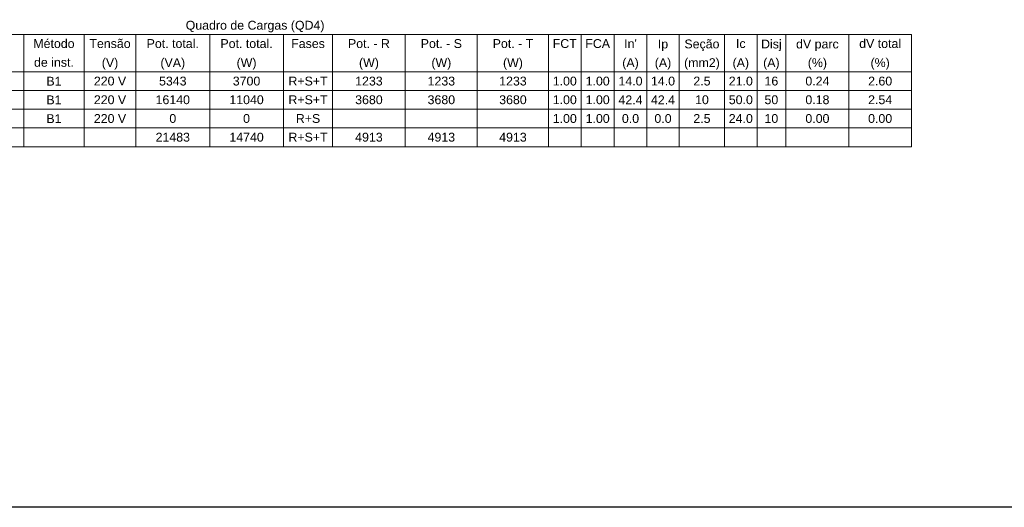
# Model space of a CAD drawing. Header units: millimetres. Extents: x 55082 to 85113, y -5867 to -946.
# Tile 40 of 77: x 67495 to 68719, y -5866 to -5260. Entities that reach past the tile are written whole.
import ezdxf

# ---------------------------------------------------------------- set-up
doc = ezdxf.new("R2010")
doc.units = ezdxf.units.MM
doc.header["$MEASUREMENT"] = 0
doc.layers.add('DI-Tabelas', color=7, linetype='Continuous', lineweight=5)
doc.layers.add('M-6', color=6, linetype='Continuous')
doc.styles.add('Arial', font='arial.ttf')

msp = doc.modelspace()

# ---------------------------------------------------------------- linework, layer by layer
at = {"layer": 'DI-Tabelas'}
for p, q in [((68603.4, -5278.5), (66972, -5278.5)), ((67500.3, -5278.5), (67500.3, -5301.8)), ((67575.1, -5278.5), (67575.1, -5301.8)), ((67639.6, -5278.5), (67639.6, -5301.8)), ((67731.3, -5278.5), (67731.3, -5301.8)), ((67823, -5278.5), (67823, -5301.8)), ((67884, -5278.5), (67884, -5301.8)), ((67974.4, -5278.5), (67974.4, -5301.8)), ((68063.9, -5278.5), (68063.9, -5301.8)), ((68152.4, -5278.5), (68152.4, -5301.8)), ((68192.8, -5278.5), (68192.8, -5301.8)), ((68234.1, -5278.5), (68234.1, -5301.8)), ((68274.5, -5278.5), (68274.5, -5301.8)), ((68314.9, -5278.5), (68314.9, -5301.8)), ((68371.2, -5278.5), (68371.2, -5301.8)), ((68411.6, -5278.5), (68411.6, -5301.8)), ((68447.3, -5278.5), (68447.3, -5301.8)), ((68525.8, -5278.5), (68525.8, -5301.8)), ((68603.4, -5278.5), (68603.4, -5301.8)), ((67500.3, -5301.8), (67500.3, -5325)), ((67575.1, -5301.8), (67575.1, -5325)), ((67639.6, -5301.8), (67639.6, -5325)), ((67731.3, -5301.8), (67731.3, -5325)), ((67823, -5301.8), (67823, -5325)), ((67884, -5301.8), (67884, -5325)), ((67974.4, -5301.8), (67974.4, -5325)), ((68063.9, -5301.8), (68063.9, -5325)), ((68152.4, -5301.8), (68152.4, -5325)), ((68192.8, -5301.8), (68192.8, -5325)), ((68234.1, -5301.8), (68234.1, -5325)), ((68274.5, -5301.8), (68274.5, -5325)), ((68314.9, -5301.8), (68314.9, -5325)), ((68371.2, -5301.8), (68371.2, -5325)), ((68411.6, -5301.8), (68411.6, -5325)), ((68447.3, -5301.8), (68447.3, -5325)), ((68525.8, -5301.8), (68525.8, -5325)), ((68603.4, -5301.8), (68603.4, -5325)), ((67500.3, -5325), (67421.4, -5325)), ((67421.4, -5325), (67500.3, -5325)), ((67575.1, -5325), (67500.3, -5325)), ((67500.3, -5325), (67500.3, -5348.3)), ((67500.3, -5325), (67575.1, -5325)), ((67639.6, -5325), (67575.1, -5325)), ((67575.1, -5325), (67575.1, -5348.3)), ((67575.1, -5325), (67639.6, -5325)), ((67731.3, -5325), (67639.6, -5325)), ((67639.6, -5325), (67639.6, -5348.3)), ((67639.6, -5325), (67731.3, -5325)), ((67823, -5325), (67731.3, -5325)), ((67731.3, -5325), (67731.3, -5348.3)), ((67731.3, -5325), (67823, -5325)), ((67884, -5325), (67823, -5325)), ((67823, -5325), (67823, -5348.3)), ((67823, -5325), (67884, -5325)), ((67974.4, -5325), (67884, -5325)), ((67884, -5325), (67884, -5348.3)), ((67884, -5325), (67974.4, -5325)), ((68063.9, -5325), (67974.4, -5325)), ((67974.4, -5325), (67974.4, -5348.3)), ((67974.4, -5325), (68063.9, -5325)), ((68152.4, -5325), (68063.9, -5325)), ((68063.9, -5325), (68063.9, -5348.3)), ((68063.9, -5325), (68152.4, -5325)), ((68192.8, -5325), (68152.4, -5325)), ((68152.4, -5325), (68152.4, -5348.3)), ((68152.4, -5325), (68192.8, -5325)), ((68234.1, -5325), (68192.8, -5325)), ((68192.8, -5325), (68192.8, -5348.3)), ((68192.8, -5325), (68234.1, -5325)), ((68274.5, -5325), (68234.1, -5325)), ((68234.1, -5325), (68234.1, -5348.3)), ((68234.1, -5325), (68274.5, -5325)), ((68314.9, -5325), (68274.5, -5325)), ((68274.5, -5325), (68274.5, -5348.3)), ((68274.5, -5325), (68314.9, -5325)), ((68371.2, -5325), (68314.9, -5325)), ((68314.9, -5325), (68314.9, -5348.3)), ((68314.9, -5325), (68371.2, -5325)), ((68411.6, -5325), (68371.2, -5325)), ((68371.2, -5325), (68371.2, -5348.3)), ((68371.2, -5325), (68411.6, -5325)), ((68447.3, -5325), (68411.6, -5325)), ((68411.6, -5325), (68411.6, -5348.3)), ((68411.6, -5325), (68447.3, -5325)), ((68525.8, -5325), (68447.3, -5325)), ((68447.3, -5325), (68447.3, -5348.3)), ((68447.3, -5325), (68525.8, -5325)), ((68603.4, -5325), (68525.8, -5325)), ((68525.8, -5325), (68525.8, -5348.3)), ((68525.8, -5325), (68603.4, -5325)), ((68603.4, -5325), (68603.4, -5348.3)), ((67500.3, -5348.3), (67421.4, -5348.3)), ((67575.1, -5348.3), (67500.3, -5348.3)), ((67500.3, -5348.3), (67500.3, -5371.6)), ((67639.6, -5348.3), (67575.1, -5348.3)), ((67575.1, -5348.3), (67575.1, -5371.6)), ((67731.3, -5348.3), (67639.6, -5348.3)), ((67639.6, -5348.3), (67639.6, -5371.6)), ((67823, -5348.3), (67731.3, -5348.3)), ((67731.3, -5348.3), (67731.3, -5371.6)), ((67884, -5348.3), (67823, -5348.3)), ((67823, -5348.3), (67823, -5371.6)), ((67974.4, -5348.3), (67884, -5348.3)), ((67884, -5348.3), (67884, -5371.6)), ((68063.9, -5348.3), (67974.4, -5348.3)), ((67974.4, -5348.3), (67974.4, -5371.6)), ((68152.4, -5348.3), (68063.9, -5348.3)), ((68063.9, -5348.3), (68063.9, -5371.6)), ((68192.8, -5348.3), (68152.4, -5348.3)), ((68152.4, -5348.3), (68152.4, -5371.6)), ((68234.1, -5348.3), (68192.8, -5348.3)), ((68192.8, -5348.3), (68192.8, -5371.6)), ((68274.5, -5348.3), (68234.1, -5348.3)), ((68234.1, -5348.3), (68234.1, -5371.6)), ((68314.9, -5348.3), (68274.5, -5348.3)), ((68274.5, -5348.3), (68274.5, -5371.6)), ((68371.2, -5348.3), (68314.9, -5348.3)), ((68314.9, -5348.3), (68314.9, -5371.6)), ((68411.6, -5348.3), (68371.2, -5348.3)), ((68371.2, -5348.3), (68371.2, -5371.6)), ((68447.3, -5348.3), (68411.6, -5348.3)), ((68411.6, -5348.3), (68411.6, -5371.6)), ((68525.8, -5348.3), (68447.3, -5348.3)), ((68447.3, -5348.3), (68447.3, -5371.6)), ((68603.4, -5348.3), (68525.8, -5348.3)), ((68525.8, -5348.3), (68525.8, -5371.6)), ((68603.4, -5348.3), (68603.4, -5371.6)), ((67500.3, -5371.6), (67421.4, -5371.6)), ((67575.1, -5371.6), (67500.3, -5371.6)), ((67500.3, -5371.6), (67500.3, -5394.8)), ((67639.6, -5371.6), (67575.1, -5371.6)), ((67575.1, -5371.6), (67575.1, -5394.8)), ((67731.3, -5371.6), (67639.6, -5371.6)), ((67639.6, -5371.6), (67639.6, -5394.8)), ((67823, -5371.6), (67731.3, -5371.6)), ((67731.3, -5371.6), (67731.3, -5394.8)), ((67884, -5371.6), (67823, -5371.6)), ((67823, -5371.6), (67823, -5394.8)), ((67974.4, -5371.6), (67884, -5371.6)), ((67884, -5371.6), (67884, -5394.8)), ((68063.9, -5371.6), (67974.4, -5371.6)), ((67974.4, -5371.6), (67974.4, -5394.8)), ((68152.4, -5371.6), (68063.9, -5371.6)), ((68063.9, -5371.6), (68063.9, -5394.8)), ((68192.8, -5371.6), (68152.4, -5371.6)), ((68152.4, -5371.6), (68152.4, -5394.8)), ((68234.1, -5371.6), (68192.8, -5371.6)), ((68192.8, -5371.6), (68192.8, -5394.8)), ((68274.5, -5371.6), (68234.1, -5371.6)), ((68234.1, -5371.6), (68234.1, -5394.8)), ((68314.9, -5371.6), (68274.5, -5371.6)), ((68274.5, -5371.6), (68274.5, -5394.8)), ((68371.2, -5371.6), (68314.9, -5371.6)), ((68314.9, -5371.6), (68314.9, -5394.8)), ((68411.6, -5371.6), (68371.2, -5371.6)), ((68371.2, -5371.6), (68371.2, -5394.8)), ((68447.3, -5371.6), (68411.6, -5371.6)), ((68411.6, -5371.6), (68411.6, -5394.8)), ((68525.8, -5371.6), (68447.3, -5371.6)), ((68447.3, -5371.6), (68447.3, -5394.8)), ((68603.4, -5371.6), (68525.8, -5371.6)), ((68525.8, -5371.6), (68525.8, -5394.8)), ((68603.4, -5371.6), (68603.4, -5394.8)), ((67500.3, -5394.8), (67421.4, -5394.8)), ((67575.1, -5394.8), (67500.3, -5394.8)), ((67500.3, -5394.8), (67500.3, -5418.1)), ((67639.6, -5394.8), (67575.1, -5394.8)), ((67575.1, -5394.8), (67575.1, -5418.1)), ((67731.3, -5394.8), (67639.6, -5394.8)), ((67639.6, -5394.8), (67639.6, -5418.1)), ((67823, -5394.8), (67731.3, -5394.8)), ((67731.3, -5394.8), (67731.3, -5418.1)), ((67884, -5394.8), (67823, -5394.8)), ((67823, -5394.8), (67823, -5418.1)), ((67974.4, -5394.8), (67884, -5394.8)), ((67884, -5394.8), (67884, -5418.1)), ((68063.9, -5394.8), (67974.4, -5394.8)), ((67974.4, -5394.8), (67974.4, -5418.1)), ((68152.4, -5394.8), (68063.9, -5394.8)), ((68063.9, -5394.8), (68063.9, -5418.1)), ((68192.8, -5394.8), (68152.4, -5394.8)), ((68152.4, -5394.8), (68152.4, -5418.1)), ((68234.1, -5394.8), (68192.8, -5394.8)), ((68192.8, -5394.8), (68192.8, -5418.1)), ((68274.5, -5394.8), (68234.1, -5394.8)), ((68234.1, -5394.8), (68234.1, -5418.1)), ((68314.9, -5394.8), (68274.5, -5394.8)), ((68274.5, -5394.8), (68274.5, -5418.1)), ((68371.2, -5394.8), (68314.9, -5394.8)), ((68314.9, -5394.8), (68314.9, -5418.1)), ((68411.6, -5394.8), (68371.2, -5394.8)), ((68371.2, -5394.8), (68371.2, -5418.1)), ((68447.3, -5394.8), (68411.6, -5394.8)), ((68411.6, -5394.8), (68411.6, -5418.1)), ((68525.8, -5394.8), (68447.3, -5394.8)), ((68447.3, -5394.8), (68447.3, -5418.1)), ((68603.4, -5394.8), (68525.8, -5394.8)), ((68525.8, -5394.8), (68525.8, -5418.1)), ((68603.4, -5394.8), (68603.4, -5418.1)), ((67500.3, -5418.1), (67421.4, -5418.1)), ((67575.1, -5418.1), (67500.3, -5418.1)), ((67639.6, -5418.1), (67575.1, -5418.1)), ((67731.3, -5418.1), (67639.6, -5418.1)), ((67823, -5418.1), (67731.3, -5418.1)), ((67884, -5418.1), (67823, -5418.1)), ((67974.4, -5418.1), (67884, -5418.1)), ((68063.9, -5418.1), (67974.4, -5418.1)), ((68152.4, -5418.1), (68063.9, -5418.1)), ((68192.8, -5418.1), (68152.4, -5418.1)), ((68234.1, -5418.1), (68192.8, -5418.1)), ((68274.5, -5418.1), (68234.1, -5418.1)), ((68314.9, -5418.1), (68274.5, -5418.1)), ((68371.2, -5418.1), (68314.9, -5418.1)), ((68411.6, -5418.1), (68371.2, -5418.1)), ((68447.3, -5418.1), (68411.6, -5418.1)), ((68525.8, -5418.1), (68447.3, -5418.1)), ((68603.4, -5418.1), (68525.8, -5418.1))]:
    msp.add_line(p, q, dxfattribs=at)
at = {"layer": 'M-6'}
msp.add_line((72002.8, -5866.1), (66232.8, -5866.1), dxfattribs=at)

# ---------------------------------------------------------------- texts
at = {"layer": 'DI-Tabelas', "char_height": 11, "attachment_point": 8, "line_spacing_factor": 0.6, "style": 'Arial'}
for s, insert, width in [('Quadro de Cargas (QD4)', (67787.7, -5276), 344.991), ('Método', (67537.7, -5295.6), 102.488), ('Tensão', (67607.4, -5295.6), 102.505), ('Pot. total.', (67685.4, -5295.6), 129.803), ('Pot. total.', (67777.1, -5295.6), 129.803), ('Fases', (67853.5, -5295.6), 83.707), ('Pot. - R', (67929.2, -5295.6), 104.165), ('Pot. - S', (68019.2, -5295.6), 102.471), ('Pot. - T', (68108.2, -5295.6), 100.744), ('FCT', (68172.6, -5295.6), 59.762), ('FCA', (68213.5, -5295.6), 61.489), ("In'", (68254.3, -5295.6), 31.491), ('Ip', (68294.7, -5299.3), 25.622), ('Seção', (68343.1, -5299.3), 87.145), ('Ic', (68391.4, -5295.6), 23.912), ('Disj', (68429.4, -5299.3), 51.227), ('dV parc', (68486.6, -5299.3), 105.909), ('dV total', (68564.6, -5295.6), 104.198), ('de inst.', (67537.7, -5318.9), 99.067), ('(V)', (67607.4, -5322.5), 40.965), ('(VA)', (67685.4, -5322.5), 61.473), ('(W)', (67777.1, -5322.5), 49.466), ('(W)', (67929.2, -5322.5), 49.466), ('(W)', (68019.2, -5322.5), 49.466), ('(W)', (68108.2, -5322.5), 49.466), ('(A)', (68254.3, -5322.5), 40.965), ('(A)', (68294.7, -5322.5), 40.965), ('(mm2)', (68343.1, -5322.5), 88.755), ('(A)', (68391.4, -5322.5), 40.965), ('(A)', (68429.4, -5322.5), 40.965), ('(%)', (68486.6, -5322.5), 47.79), ('(%)', (68564.6, -5322.5), 47.79), ('B1', (67537.7, -5342.2), 37.595), ('220 V', (67607.4, -5342.2), 80.303), ('5343', (67685.4, -5342.2), 68.348), ('3700', (67777.1, -5342.2), 68.348), ('R+S+T', (67853.5, -5342.2), 97.373), ('1233', (67929.2, -5342.2), 68.348), ('1233', (68019.2, -5342.2), 68.348), ('1233', (68108.2, -5342.2), 68.348), ('1.00', (68172.6, -5342.2), 59.796), ('1.00', (68213.5, -5342.2), 59.796), ('14.0', (68254.3, -5342.2), 59.796), ('14.0', (68294.7, -5342.2), 59.796), ('2.5', (68343.1, -5342.2), 42.709), ('21.0', (68391.4, -5342.2), 59.796), ('16', (68429.4, -5342.2), 34.174), ('0.24', (68486.6, -5342.2), 59.796), ('2.60', (68564.6, -5342.2), 59.796), ('B1', (67537.7, -5365.4), 37.595), ('220 V', (67607.4, -5365.4), 80.303), ('16140', (67685.4, -5365.4), 85.434), ('11040', (67777.1, -5365.4), 85.434), ('R+S+T', (67853.5, -5365.4), 97.373), ('3680', (67929.2, -5365.4), 68.348), ('3680', (68019.2, -5365.4), 68.348), ('3680', (68108.2, -5365.4), 68.348), ('1.00', (68172.6, -5365.4), 59.796), ('1.00', (68213.5, -5365.4), 59.796), ('42.4', (68254.3, -5365.4), 59.796), ('42.4', (68294.7, -5365.4), 59.796), ('10', (68343.1, -5365.4), 34.174), ('50.0', (68391.4, -5365.4), 59.796), ('50', (68429.4, -5365.4), 34.174), ('0.18', (68486.6, -5365.4), 59.796), ('2.54', (68564.6, -5365.4), 59.796), ('B1', (67537.7, -5388.7), 37.595), ('220 V', (67607.4, -5388.7), 80.303), ('0', (67685.4, -5388.7), 17.087), ('0', (67777.1, -5388.7), 17.087), ('R+S', (67853.5, -5388.7), 60.651), ('1.00', (68172.6, -5388.7), 59.796), ('1.00', (68213.5, -5388.7), 59.796), ('0.0', (68254.3, -5388.7), 42.709), ('0.0', (68294.7, -5388.7), 42.709), ('2.5', (68343.1, -5388.7), 42.709), ('24.0', (68391.4, -5388.7), 59.796), ('10', (68429.4, -5388.7), 34.174), ('0.00', (68486.6, -5388.7), 59.796), ('0.00', (68564.6, -5388.7), 59.796), ('21483', (67685.4, -5411.9), 85.434), ('14740', (67777.1, -5411.9), 85.434), ('R+S+T', (67853.5, -5411.9), 97.373), ('4913', (67929.2, -5411.9), 68.348), ('4913', (68019.2, -5411.9), 68.348), ('4913', (68108.2, -5411.9), 68.348)]:
    msp.add_mtext(s, dxfattribs=dict(at, insert=insert, width=width))

doc.saveas('drawing.dxf')
